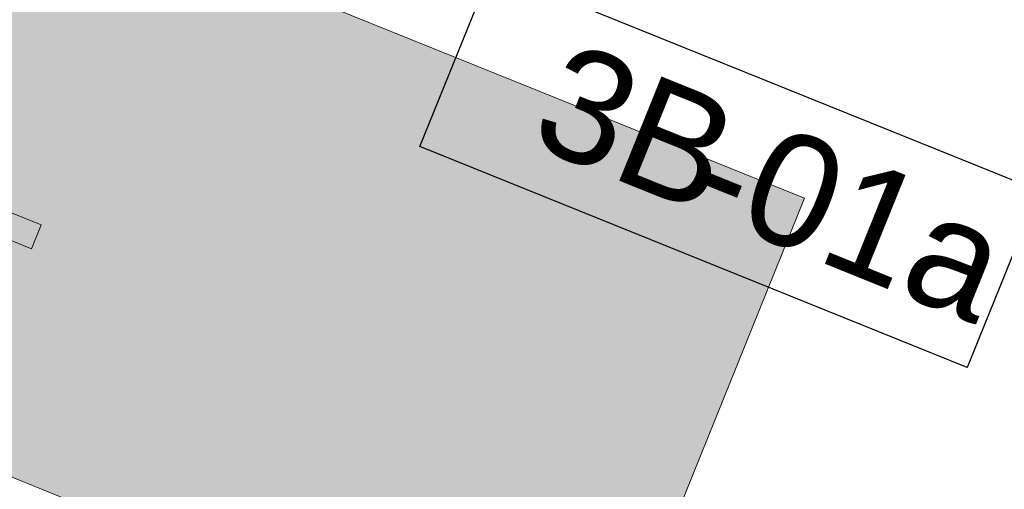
# Model space of a CAD drawing. Header units: millimetres. Extents: x -526411 to -400573, y 47353 to 130199.
# Tile 207 of 256: x -481806 to -480388, y 86621 to 87298. Entities that reach past the tile are written whole.
import ezdxf

# ---------------------------------------------------------------- set-up
doc = ezdxf.new("R2010")
doc.units = ezdxf.units.MM
for name, color, linetype, lineweight in [('08_RUIMTENUMMERING', 7, 'Continuous', 18), ('I-FURN', 30, 'Continuous', 18), ('m-pg-03_AI_dwg', 8, 'Continuous', 18)]:
    doc.layers.add(name, color=color, linetype=linetype, lineweight=lineweight)
doc.styles.add('Arial_2', font='arial.ttf', dxfattribs={"height": 7.29503})
doc.styles.add('Frutiger', font='Frutrg__0.ttf', dxfattribs={"height": 7.29503})

# ---------------------------------------------------------------- blocks, each defined once
blk = doc.blocks.new('80_KA_CP_cockpit werkplek 1P - Type 1-2836854-3e Verdieping - Percelen telling LI')
at = {"layer": 'I-FURN'}
blk.add_hatch(color=122, dxfattribs=at).paths.add_polyline_path([(3500, -850), (3500, -50), (1850, -50), (1850, -850), (3196.2, -850)], flags=0)
for p, q in [((3500, -50), (1850, -50)), ((3500, -850), (3500, -50)), ((2025, -497.3), (2494.9, -497.3)), ((2494.9, -534.4), (2494.9, -497.3)), ((2494.9, -534.4), (2025, -534.4)), ((1850, -850), (3500, -850))]:
    blk.add_line(p, q, dxfattribs=at)
blk = doc.blocks.new('m-pg-03_AI_dwg_block 8940-647908-3e Verdieping - Percelen telling LI')
at = {"layer": '08_RUIMTENUMMERING', "color": 253, "lineweight": 25, "flags": 128}
blk.add_lwpolyline([(-693.622, 73.726), (-688.984, 85.208), (-653.493, 70.872), (-658.131, 59.39)], close=True, dxfattribs=at)
at = {"layer": '08_RUIMTENUMMERING', "color": 133, "flags": 128}
blk.add_lwpolyline([(-693.622, 73.726), (-688.984, 85.208), (-653.493, 70.872), (-658.131, 59.39)], close=True, dxfattribs=at)
blk = doc.blocks.new('m-pg-03_AI_dwg_block 8941-647909-3e Verdieping - Percelen telling LI')
at = {"layer": '08_RUIMTENUMMERING', "insert": (-673.833, 75.99), "char_height": 7.295, "width": 4.10554, "attachment_point": 1, "rotation": 338.00429, "line_spacing_factor": 1.017696, "style": 'Frutiger'}
blk.add_mtext('-', dxfattribs=at)
blk = doc.blocks.new('m-pg-03_AI_dwg_block 8942-647910-3e Verdieping - Percelen telling LI')
at = {"layer": '08_RUIMTENUMMERING', "color": 133, "flags": 128}
blk.add_lwpolyline([(-688.984, 85.208), (-653.493, 70.872), (-658.131, 59.39), (-693.622, 73.726)], close=True, dxfattribs=at)
blk = doc.blocks.new('m-pg-03_AI_dwg_block 8943-647911-3e Verdieping - Percelen telling LI')
at = {"layer": '08_RUIMTENUMMERING', "color": 133, "flags": 128}
blk.add_lwpolyline([(-693.622, 73.726), (-688.984, 85.208), (-653.493, 70.872)], dxfattribs=at)
blk = doc.blocks.new('m-pg-03_AI_dwg_block 8944-647912-3e Verdieping - Percelen telling LI')
at = {"layer": '08_RUIMTENUMMERING', "color": 133, "flags": 128}
blk.add_lwpolyline([(-693.622, 73.726), (-658.131, 59.39), (-653.493, 70.872)], dxfattribs=at)
blk = doc.blocks.new('m-pg-03_AI_dwg_block 8939-647913-3e Verdieping - Percelen telling LI')
for name in ['m-pg-03_AI_dwg_block 8940-647908-3e Verdieping - Percelen telling LI', 'm-pg-03_AI_dwg_block 8942-647910-3e Verdieping - Percelen telling LI', 'm-pg-03_AI_dwg_block 8943-647911-3e Verdieping - Percelen telling LI', 'm-pg-03_AI_dwg_block 8944-647912-3e Verdieping - Percelen telling LI', 'm-pg-03_AI_dwg_block 8941-647909-3e Verdieping - Percelen telling LI']:
    blk.add_blockref(name, (0, 0))
blk = doc.blocks.new('m-pg-03_AI_dwg_block 8945-647914-3e Verdieping - Percelen telling LI')
at = {"layer": '08_RUIMTENUMMERING', "insert": (-683.989, 80.707), "char_height": 7.295, "width": 14.86401, "attachment_point": 1, "rotation": 338.00429, "line_spacing_factor": 0.938532, "style": 'Arial_2'}
blk.add_mtext('3B', dxfattribs=at)
blk = doc.blocks.new('m-pg-03_AI_dwg_block 8946-647915-3e Verdieping - Percelen telling LI')
at = {"layer": '08_RUIMTENUMMERING', "insert": (-670.599, 75.299), "char_height": 7.295, "width": 20.29337, "attachment_point": 1, "rotation": 338.00429, "line_spacing_factor": 0.938532, "style": 'Arial_2'}
blk.add_mtext('01a', dxfattribs=at)
blk = doc.blocks.new('m-pg-03_AI_dwg-638970-3e Verdieping - Percelen telling LI')
for name in ['m-pg-03_AI_dwg_block 8939-647913-3e Verdieping - Percelen telling LI', 'm-pg-03_AI_dwg_block 8945-647914-3e Verdieping - Percelen telling LI', 'm-pg-03_AI_dwg_block 8946-647915-3e Verdieping - Percelen telling LI']:
    blk.add_blockref(name, (0, 0))

msp = doc.modelspace()

# ---------------------------------------------------------------- block references
at = {"layer": 'I-FURN', "rotation": 338.015269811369}
msp.add_blockref('80_KA_CP_cockpit werkplek 1P - Type 1-2836854-3e Verdieping - Percelen telling LI', (-483902.6, 88397.4), dxfattribs=at)
at = {"layer": 'm-pg-03_AI_dwg', "color": 133, "xscale": 22.2068924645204, "yscale": 22.2068924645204, "zscale": 22.2068924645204}
msp.add_blockref('m-pg-03_AI_dwg-638970-3e Verdieping - Percelen telling LI', (-465826.5, 85478), dxfattribs=at)

doc.saveas('drawing.dxf')
